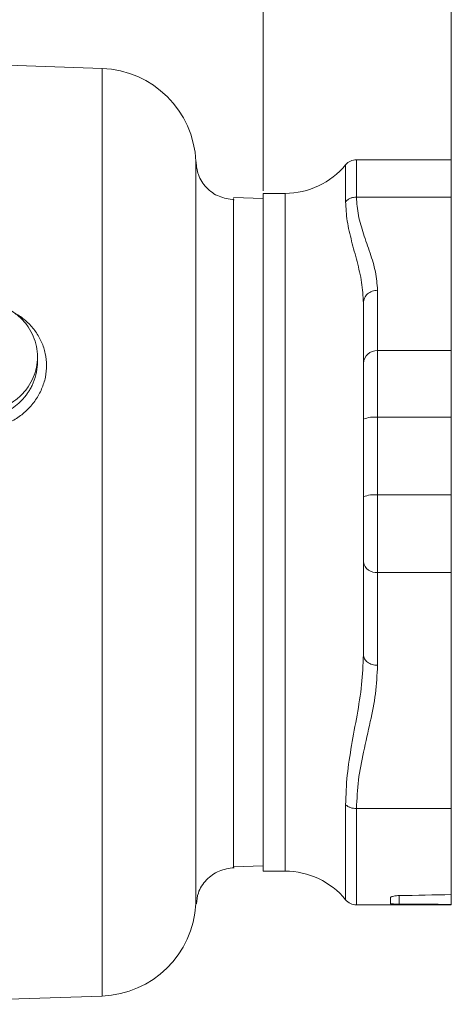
# Model space of a CAD drawing. Header units: inches. Extents: x 0.3 to 33.9, y 0.2 to 21.7.
# Tile 10 of 22: x 10.6 to 13.3, y 7.9 to 14.2. Entities that reach past the tile are written whole.
import ezdxf

# ---------------------------------------------------------------- set-up
doc = ezdxf.new("R2010")
doc.units = ezdxf.units.IN
doc.header["$MEASUREMENT"] = 0
doc.layers.add('SLD-0', color=7, linetype='Continuous', lineweight=15)
doc.styles.add('SLDTEXTSTYLE0', font='TXT', dxfattribs={"width": 0.75})
doc.dimstyles.new('SLDDIMSTYLE0', dxfattribs={"dimtxt": 0.25, "dimasz": 0.13, "dimexe": 0, "dimexo": 0.0625, "dimgap": 0.0625, "dimtad": 0, "dimtih": 1, "dimtoh": 1, "dimdec": 4, "dimrnd": 1e-09, "dimzin": 12, "dimdsep": 46, "dimtxsty": 'SLDTEXTSTYLE0', "dimsah": 1, "dimcen": 0.09, "dimadec": 0, "dimazin": 3, "dimtfac": 1, "dimtdec": 4, "dimtofl": 0, "dimtmove": 0, "dimatfit": 3, "dimfxl": 1, "dimfrac": 2, "dimtolj": 1, "dimtzin": 12, "dimarcsym": 0})

# ---------------------------------------------------------------- blocks, each defined once
blk = doc.blocks.new('*D19')
at = {"layer": 'SLD-0'}
for p, q in [((13.3397, 10.7493), (13.3397, 16.4442)), ((9.9766, 16.356), (9.9258, 16.356)), ((9.9258, 16.356), (9.9258, 15.9592)), ((10.9348, 16.356), (10.9856, 16.356)), ((10.9856, 16.356), (10.9856, 15.9592)), ((7.5717, 16.3192), (9.837, 16.3192)), ((13.3397, 16.3192), (11.0744, 16.3192)), ((9.9258, 15.9592), (9.9766, 15.9592)), ((10.9856, 15.9592), (10.9348, 15.9592))]:
    blk.add_line(p, q, dxfattribs=at)
for points in [[(7.5717, 16.3192), (7.7017, 16.2992), (7.7017, 16.3392)], [(13.3397, 16.3192), (13.2097, 16.3392), (13.2097, 16.2992)]]:
    blk.add_solid(points, dxfattribs=at)
at = {"layer": 'SLD-0', "char_height": 0.25, "attachment_point": 1, "style": 'SLDTEXTSTYLE0'}
for s, insert in [('5.77', (10.0309, 16.7291, 0.0039)), ('146.5', (10.0401, 16.2814, 0.0039))]:
    blk.add_mtext(s, dxfattribs=dict(at, insert=insert))
blk = doc.blocks.new('*D21')
at = {"layer": 'SLD-0'}
for p, q in [((7.5717, 14.0858), (7.5717, 15.2631)), ((12.1397, 13.1329), (12.1397, 15.2631)), ((7.5717, 15.1381), (9.237, 15.1381)), ((9.3766, 15.1749), (9.3258, 15.1749)), ((9.3258, 15.1749), (9.3258, 14.7781)), ((10.3348, 15.1749), (10.3856, 15.1749)), ((10.3856, 15.1749), (10.3856, 14.7781)), ((12.1397, 15.1381), (10.4744, 15.1381)), ((9.3258, 14.7781), (9.3766, 14.7781)), ((10.3856, 14.7781), (10.3348, 14.7781))]:
    blk.add_line(p, q, dxfattribs=at)
for points in [[(7.5717, 15.1381), (7.7017, 15.1181), (7.7017, 15.1581)], [(12.1397, 15.1381), (12.0097, 15.1581), (12.0097, 15.1181)]]:
    blk.add_solid(points, dxfattribs=at)
at = {"layer": 'SLD-0', "char_height": 0.25, "attachment_point": 1, "style": 'SLDTEXTSTYLE0'}
for s, insert in [('4.57', (9.4309, 15.548, 0.1867)), ('116.0', (9.4401, 15.1003, 0.1867))]:
    blk.add_mtext(s, dxfattribs=dict(at, insert=insert))

msp = doc.modelspace()

# ---------------------------------------------------------------- linework, layer by layer
at = {"color": 7, "linetype": 'Continuous', "lineweight": 15}
for p, q in [((11.11337, 13.91209), (7.57173, 14.03577)), ((13.33973, 13.33077), (12.73523, 13.33077)), ((13.33973, 13.09264), (13.33973, 13.33077)), ((12.13973, 13.08293), (11.95174, 13.0895)), ((12.27973, 13.11577), (12.13973, 13.11577)), ((12.13973, 13.11577), (12.13973, 8.79577)), ((12.73523, 13.09264), (13.33973, 13.09264)), ((13.33973, 12.11345), (13.33973, 13.09264)), ((12.86973, 12.49833), (12.86973, 12.11345)), ((12.77973, 12.03248), (12.77973, 12.41736)), ((10.70173, 12.04112), (10.70173, 12.07387)), ((12.86973, 11.68875), (12.86973, 12.11345)), ((12.86973, 12.11345), (13.33973, 12.11345)), ((13.33973, 11.68875), (13.33973, 12.11345)), ((12.77973, 11.18105), (12.77973, 11.67603)), ((12.86973, 11.19377), (12.86973, 11.68875)), ((12.86973, 11.68875), (13.33973, 11.68875)), ((13.33973, 11.19377), (13.33973, 11.68875)), ((12.86973, 10.69929), (12.86973, 11.19377)), ((12.86973, 11.19377), (13.33973, 11.19377)), ((13.33973, 10.69929), (13.33973, 11.19377)), ((12.77973, 10.17449), (12.77973, 10.76604)), ((13.33973, 10.69929), (12.86973, 10.69929)), ((12.86973, 10.10775), (12.86973, 10.69929)), ((13.33973, 9.19432), (13.33973, 10.69929)), ((13.33973, 9.19432), (12.73523, 9.19432)), ((13.33973, 8.64614), (13.33973, 9.19432)), ((11.95174, 8.82204), (12.13973, 8.8286)), ((12.13973, 8.79577), (12.27973, 8.79577)), ((12.95223, 8.58954), (12.95223, 8.627)), ((13.33973, 8.58355), (13.33973, 8.64614)), ((12.73523, 8.58077), (13.33973, 8.58077)), ((13.33973, 8.58077), (13.33973, 8.58355)), ((9.59862, 7.94655), (11.11337, 7.99944))]:
    msp.add_line(p, q, dxfattribs=at)
at = {"color": 8, "linetype": 'Continuous', "lineweight": 15}
for p, q in [((11.11337, 10.95577), (11.11337, 13.91209)), ((12.73523, 13.09264), (12.73523, 13.33077)), ((12.66574, 13.06314), (12.66574, 13.29797)), ((12.27973, 13.11577), (12.27973, 8.79577)), ((11.11337, 7.99944), (11.11337, 10.95577)), ((12.66574, 8.61356), (12.66574, 9.21864)), ((12.73523, 8.58077), (12.73523, 9.19432)), ((13.007, 8.6395), (13.007, 8.58515))]:
    msp.add_line(p, q, dxfattribs=at)
at = {"color": 7, "linetype": 'Continuous', "lineweight": 15}
for centre, radius, start, end in [((11.09173, 13.29247), 0.62, 2.450742, 88), ((12.73523, 13.24077), 0.09, 90, 140.536004), ((12.27973, 13.61577), 0.5, 270, 320.536004), ((12.86545, 12.02771), 0.08585, 87.138446, 176.819305), ((12.84768, 11.52001), 0.17017, 82.554857, 113.53449), ((12.84768, 11.02503), 0.17017, 82.554578, 113.534768), ((12.85961, 10.77969), 0.08103, 189.697403, 277.176803), ((12.27973, 8.29577), 0.5, 39.463996, 90), ((12.73523, 8.67077), 0.09, 219.463996, 270), ((11.09173, 8.61907), 0.62, 272, 357.000357)]:
    msp.add_arc(centre, radius, start, end, dxfattribs=at)
for major_axis, start_param, end_param in [((27.14636, 0.33821), 4.7923638, 4.8046675), ((27.14636, -0.33821), 4.7945216, 4.8068253)]:
    msp.add_ellipse((10.8091, 10.95577), major_axis=major_axis, ratio=0.0865971, start_param=start_param, end_param=end_param, dxfattribs=at)
for points, knots in [([(11.71088, 8.58653), (11.71088, 8.58651), (11.71088, 8.58485), (11.71089, 8.59018), (11.7109, 8.60054), (11.71091, 8.61817), (11.7109, 8.63768), (11.7109, 8.65722), (11.71089, 8.67679), (11.71089, 8.70113), (11.71088, 8.73102), (11.71086, 8.76945), (11.71085, 8.81495), (11.71084, 8.86447), (11.71083, 8.91009), (11.71083, 8.95002), (11.71084, 8.98116), (11.71084, 9.00569), (11.71085, 9.02652), (11.71086, 9.04891), (11.71087, 9.07292), (11.71088, 9.09864), (11.71089, 9.12329), (11.71091, 9.15012), (11.71092, 9.17735), (11.71094, 9.20935), (11.71096, 9.24406), (11.71099, 9.30559), (11.71102, 9.39107), (11.71106, 9.49726), (11.71108, 9.59844), (11.71109, 9.70121), (11.71109, 9.81101), (11.71108, 9.92977), (11.71106, 10.02927), (11.71103, 10.10858), (11.71101, 10.16764), (11.71099, 10.23755), (11.71096, 10.31322), (11.71094, 10.38587), (11.71092, 10.43578), (11.71091, 10.46477), (11.7109, 10.47837), (11.7109, 10.48886), (11.71088, 10.53546), (11.71086, 10.61408), (11.71083, 10.72944), (11.71083, 10.84222), (11.71085, 10.96086), (11.71089, 11.08081), (11.71094, 11.20178), (11.711, 11.3397), (11.71107, 11.48399), (11.71112, 11.62898), (11.71116, 11.75103), (11.71119, 11.86662), (11.7112, 11.98103), (11.71119, 12.09887), (11.71118, 12.2128), (11.71114, 12.32368), (11.7111, 12.42084), (11.71105, 12.52505), (11.71099, 12.61729), (11.71094, 12.70213), (11.7109, 12.76495), (11.71087, 12.82265), (11.71084, 12.87723), (11.71083, 12.92879), (11.71083, 12.97733), (11.71085, 13.02315), (11.71087, 13.06598), (11.7109, 13.10669), (11.71095, 13.15233), (11.71101, 13.19926), (11.71107, 13.24279), (11.71112, 13.27726), (11.71115, 13.3014), (11.71116, 13.31483), (11.71116, 13.31655), (11.71116, 13.31715)], [0, 0, 0, 0, 0.0002156, 0.0184696, 0.0362505, 0.0535591, 0.0689719, 0.0782847, 0.0886712, 0.1001316, 0.1126664, 0.1262759, 0.1434113, 0.1583004, 0.1709422, 0.1813358, 0.1894807, 0.1941244, 0.1990174, 0.2041597, 0.2095512, 0.2151916, 0.221081, 0.2254063, 0.2321109, 0.237902, 0.2447497, 0.2526535, 0.2734527, 0.2920422, 0.3084253, 0.3244542, 0.3421307, 0.360274, 0.3788866, 0.3865246, 0.3950817, 0.4045583, 0.4166093, 0.4272953, 0.4351668, 0.4374888, 0.4393762, 0.4408287, 0.4418465, 0.4587362, 0.4732846, 0.4891293, 0.5047192, 0.5215449, 0.537932, 0.5541019, 0.5781789, 0.5977919, 0.6152478, 0.6305503, 0.6482964, 0.6662659, 0.6844615, 0.701991, 0.7202827, 0.7336104, 0.7567206, 0.771114, 0.7831366, 0.7950872, 0.8079774, 0.8198421, 0.8317669, 0.8446435, 0.8568636, 0.8690309, 0.8829516, 0.903942, 0.9246095, 0.9459131, 0.9675336, 0.9885259, 1, 1, 1, 1]), ([(11.71116, 13.31906), (11.71116, 13.3191), (11.71116, 13.32024), (11.71115, 13.31823), (11.71114, 13.31629)], [0, 0, 0, 0, 0.03248248, 1, 1, 1, 1]), ([(11.95494, 13.0757), (11.92212, 13.08031), (11.85659, 13.08952), (11.77486, 13.14894), (11.72161, 13.22897), (11.71522, 13.28953), (11.71229, 13.31735)], [0, 0, 0, 0, 0.2605511, 0.520267, 0.779527, 1, 1, 1, 1]), ([(11.95174, 13.08357), (11.95174, 13.07642), (11.95174, 13.06091), (11.95174, 12.93841), (11.95174, 12.7417), (11.95174, 12.47417), (11.95174, 12.14887), (11.95174, 11.77757), (11.95174, 11.37472), (11.95174, 10.95577), (11.95174, 10.53682), (11.95174, 10.13395), (11.95174, 9.76272), (11.95174, 9.43716), (11.95174, 9.1706), (11.95174, 8.97024), (11.95174, 8.85518), (11.95174, 8.80841), (11.95174, 8.82379), (11.95174, 8.82474)], [0, 0, 0, 0, 0.0537237, 0.1165325, 0.1793413, 0.2421501, 0.3049589, 0.3677677, 0.4305765, 0.4933853, 0.5561942, 0.619003, 0.6818118, 0.7446206, 0.8074294, 0.8702382, 0.933047, 0.9958558, 1, 1, 1, 1]), ([(12.13973, 13.08293), (12.13973, 13.07942), (12.13973, 13.07239), (12.13973, 13.01589), (12.13973, 12.92675), (12.13973, 12.80318), (12.13973, 12.6482), (12.13973, 12.4642), (12.13973, 12.25441), (12.13973, 12.02239), (12.13973, 11.77213), (12.13973, 11.50789), (12.13973, 11.23421), (12.13973, 11.04858), (12.13973, 10.95577)], [0, 0, 0, 0, 0.0833333, 0.1666667, 0.25, 0.3333333, 0.4166666, 0.5, 0.5833333, 0.6666667, 0.75, 0.8333333, 0.9166667, 1, 1, 1, 1]), ([(12.66574, 13.06314), (12.67028, 13.06749), (12.67934, 13.07621), (12.69654, 13.08541), (12.71537, 13.09151), (12.72861, 13.09227), (12.73523, 13.09264)], [0, 0, 0, 0, 0.249998, 0.4999986, 0.749999, 1, 1, 1, 1]), ([(12.77973, 12.41736), (12.77701, 12.46125), (12.7715, 12.55034), (12.739, 12.68197), (12.70358, 12.81237), (12.67247, 12.94032), (12.66799, 13.02218), (12.66574, 13.06314)], [0, 0, 0, 0, 0.1935455, 0.39288, 0.593977, 0.796883, 1, 1, 1, 1]), ([(12.86973, 12.49833), (12.86662, 12.53773), (12.86035, 12.61726), (12.82198, 12.73701), (12.77993, 12.85591), (12.74318, 12.97468), (12.73789, 13.05316), (12.73523, 13.09264)], [0, 0, 0, 0, 0.19771028, 0.39917976, 0.60617798, 0.8018931, 1, 1, 1, 1]), ([(12.77973, 12.41736), (12.78109, 12.42797), (12.78379, 12.44919), (12.8046, 12.47595), (12.83435, 12.49468), (12.85794, 12.49712), (12.86973, 12.49833)], [0, 0, 0, 0, 0.2500005, 0.5000006, 0.7499999, 1, 1, 1, 1]), ([(10.34162, 11.7196), (10.36556, 11.72201), (10.41344, 11.72682), (10.48177, 11.74991), (10.54441, 11.78373), (10.59903, 11.82821), (10.6437, 11.88145), (10.67681, 11.94162), (10.69716, 12.00654), (10.70402, 12.07387), (10.69716, 12.14121), (10.67681, 12.20612), (10.6437, 12.26629), (10.59903, 12.31954), (10.54441, 12.36402), (10.48177, 12.39783), (10.41344, 12.42093), (10.36556, 12.42574), (10.34162, 12.42815)], [0, 0, 0, 0, 0.0625001, 0.1249999, 0.1875001, 0.25, 0.3125, 0.375, 0.4375001, 0.4999999, 0.5625, 0.625, 0.6875001, 0.7499999, 0.8124998, 0.875, 0.9374999, 1, 1, 1, 1]), ([(10.55536, 12.35225), (10.56242, 12.34877), (10.59353, 12.33344), (10.64005, 12.29439), (10.69187, 12.23632), (10.72969, 12.16892), (10.75387, 12.09612), (10.76221, 12.02002), (10.75452, 11.94317), (10.73038, 11.86849), (10.69227, 11.79863), (10.64057, 11.73689), (10.57758, 11.68514), (10.50505, 11.64591), (10.42594, 11.61903), (10.37047, 11.61403), (10.34267, 11.61153)], [0, 0, 0, 0, 0.02197319, 0.09679849, 0.17137526, 0.24676739, 0.32208796, 0.39638879, 0.47072412, 0.54621108, 0.62156528, 0.69630214, 0.77176905, 0.84762414, 0.92363604, 1, 1, 1, 1]), ([(12.77973, 11.67603), (12.77973, 11.713), (12.77973, 11.78807), (12.77973, 11.88918), (12.77973, 11.97544), (12.77973, 12.01365), (12.77973, 12.03248)], [0, 0, 0, 0, 0.2462309, 0.4999996, 0.7537687, 1, 1, 1, 1]), ([(12.77973, 10.76604), (12.77973, 10.79328), (12.77973, 10.84861), (12.77973, 10.9534), (12.77973, 11.06675), (12.77973, 11.14333), (12.77973, 11.18105)], [0, 0, 0, 0, 0.24623131, 0.49999999, 0.75376899, 1, 1, 1, 1]), ([(12.13973, 10.95577), (12.13973, 10.86295), (12.13973, 10.67732), (12.13973, 10.40364), (12.13973, 10.13941), (12.13973, 9.88914), (12.13973, 9.65713), (12.13973, 9.44733), (12.13973, 9.26334), (12.13973, 9.10835), (12.13973, 8.98479), (12.13973, 8.89564), (12.13973, 8.83914), (12.13973, 8.83211), (12.13973, 8.8286)], [0, 0, 0, 0, 0.0833333, 0.1666667, 0.25, 0.3333333, 0.4166667, 0.5, 0.5833333, 0.6666667, 0.75, 0.8333333, 0.9166667, 1, 1, 1, 1]), ([(12.66574, 9.21864), (12.66802, 9.28126), (12.67254, 9.40599), (12.7035, 9.59721), (12.73894, 9.78939), (12.77149, 9.98186), (12.77701, 10.11092), (12.77973, 10.17449)], [0, 0, 0, 0, 0.2033025, 0.4049645, 0.6071266, 0.8064592, 1, 1, 1, 1]), ([(12.86973, 10.10775), (12.85794, 10.10875), (12.83435, 10.11076), (12.8046, 10.12619), (12.78379, 10.14825), (12.78109, 10.16575), (12.77973, 10.17449)], [0, 0, 0, 0, 0.2500007, 0.5000001, 0.75, 1, 1, 1, 1]), ([(12.73523, 9.19432), (12.738, 9.25508), (12.74351, 9.3757), (12.78027, 9.56028), (12.8225, 9.74291), (12.86044, 9.92699), (12.86662, 10.0472), (12.86973, 10.10775)], [0, 0, 0, 0, 0.198407, 0.3938295, 0.6074398, 0.8022917, 1, 1, 1, 1]), ([(12.73523, 9.19432), (12.72861, 9.19463), (12.71537, 9.19525), (12.69654, 9.20028), (12.67934, 9.20787), (12.67028, 9.21505), (12.66574, 9.21864)], [0, 0, 0, 0, 0.25000061, 0.50000048, 0.75000125, 1, 1, 1, 1]), ([(11.71471, 8.58701), (11.71731, 8.61042), (11.72356, 8.6667), (11.77492, 8.74319), (11.85642, 8.8033), (11.92209, 8.8126), (11.95494, 8.81726)], [0, 0, 0, 0, 0.1920024, 0.4615614, 0.7306837, 1, 1, 1, 1]), ([(12.95223, 8.627), (12.9529, 8.62835), (12.95423, 8.63104), (12.96461, 8.63482), (12.97987, 8.63775), (12.9951, 8.63917), (13.00439, 8.63943), (13.007, 8.6395)], [0, 0, 0, 0, 0.2278442, 0.4556881, 0.6835237, 0.9109309, 1, 1, 1, 1]), ([(13.007, 8.58515), (13.00035, 8.58522), (12.98705, 8.58538), (12.97007, 8.58613), (12.95785, 8.58728), (12.95274, 8.58851), (12.95234, 8.58931), (12.95223, 8.58954)], [0, 0, 0, 0, 0.2266665, 0.4533244, 0.6804229, 0.908112, 1, 1, 1, 1])]:
    msp.add_open_spline(points, degree=3, knots=knots, dxfattribs=at)
at = {"color": 8, "linetype": 'Continuous', "lineweight": 15}
msp.add_open_spline([(10.34162, 11.68065), (10.36507, 11.68279), (10.41301, 11.68716), (10.46739, 11.70587), (10.50621, 11.72465), (10.53037, 11.73869), (10.55347, 11.75451), (10.57591, 11.77241), (10.5997, 11.79461), (10.62065, 11.81816), (10.63766, 11.84095), (10.65134, 11.8619), (10.66377, 11.88414), (10.68153, 11.92264), (10.69807, 11.97489), (10.70055, 12.01993), (10.70171, 12.04112)], degree=3, knots=[0, 0, 0, 0, 0.1223152, 0.250058, 0.2975725, 0.3485279, 0.396809, 0.4450185, 0.5001428, 0.5692356, 0.6126978, 0.6523272, 0.7036632, 0.750078, 0.8823791, 1, 1, 1, 1], dxfattribs=at)

# ---------------------------------------------------------------- dimensions: what is measured, and where the dimension line sits
at = {"layer": 'SLD-0'}
for base, p1, p2, picture, middle in [((13.33973, 16.31923), (7.57173, 18.21537), (13.33973, 10.69929), '*D19', (10.45573, 16.31923)), ((7.57173, 15.13813), (12.13973, 13.08293), (7.57173, 14.03577), '*D21', (9.85573, 15.13813))]:
    dim = msp.add_linear_dim(base=base, p1=p1, p2=p2, dimstyle='SLDDIMSTYLE0', dxfattribs=at)
    dim.commit()
    dim.dimension.update_dxf_attribs({"geometry": picture, "text_midpoint": middle, "dimtype": 160})

doc.saveas('drawing.dxf')
